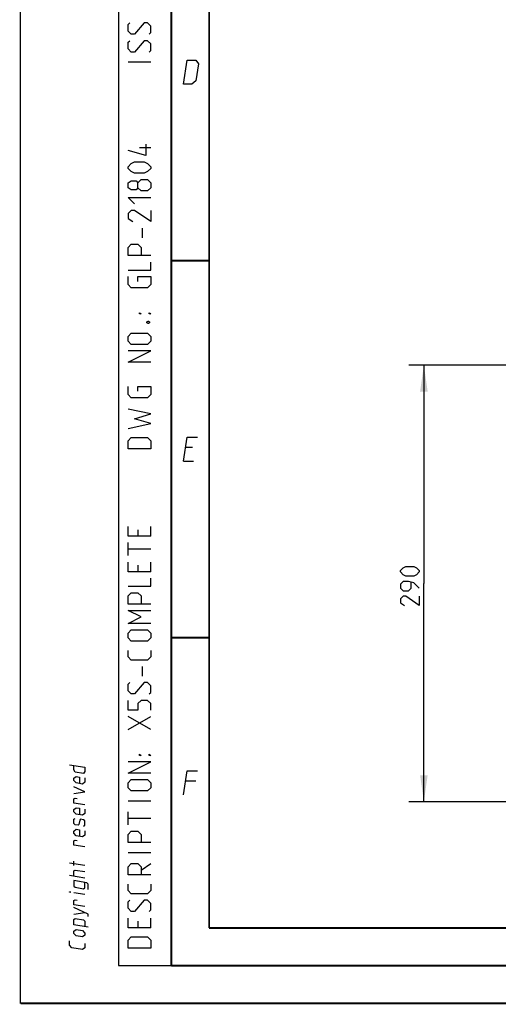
# Model space of a CAD drawing. Header units: millimetres. Extents: x 0 to 420, y 0 to 297.
# Tile 1 of 100: x 0 to 63, y 0 to 130. Entities that reach past the tile are written whole.
import ezdxf

# ---------------------------------------------------------------- set-up
doc = ezdxf.new("R2010")
doc.units = ezdxf.units.MM
doc.header["$LTSCALE"] = 23.1
doc.layers.get('0').update_dxf_attribs({"linetype": 'CONTINUOUS'})
doc.layers.add('DIM_PILOTEES', color=7, linetype='CONTINUOUS')
doc.styles.get("Standard").update_dxf_attribs({"font": 'txt', "width": 0.7})
doc.dimstyles.new('DIMSTYLE_3', dxfattribs={"dimtxt": 2.5, "dimasz": 3.5, "dimexe": 2, "dimexo": 0, "dimtad": 1, "dimdec": 0, "dimlfac": 5, "dimdsep": 46, "dimtxsty": 'Standard', "dimblk": '_FILLED', "dimblk1": '_FILLED', "dimblk2": '_FILLED', "dimcen": 0, "dimazin": 2, "dimtp": 0.5, "dimtm": 0.5, "dimtfac": 1, "dimtdec": 0, "dimtofl": 0, "dimtmove": 0, "dimatfit": 3, "dimldrblk": '_FILLED', "dimfxl": 0, "dimtolj": 1, "dimarcsym": 0})

# ---------------------------------------------------------------- blocks, each defined once
blk = doc.blocks.new('_FILLED')
at = {"color": 0, "linetype": 'ByBlock'}
blk.add_solid([(0, 0), (-1, 0.143), (-1, -0.143)], dxfattribs=at)
blk = doc.blocks.new('*D15')
at = {"layer": 'DIM_PILOTEES', "color": 2, "linetype": 'Continuous'}
for p, q in [((68.11, 84.65), (51.48, 84.65)), ((53.48, 84.65), (53.48, 55.7)), ((53.48, 26.74), (53.48, 55.7)), ((94.17, 26.74), (51.48, 26.74))]:
    blk.add_line(p, q, dxfattribs=at)
at = {"layer": 'DIM_PILOTEES', "color": 2, "linetype": 'Continuous', "xscale": 3.5, "yscale": 3.5, "zscale": 3.5}
for p, rotation in [((53.48, 84.65), 90), ((53.48, 26.74), 270)]:
    blk.add_blockref('_FILLED', p, dxfattribs=dict(at, rotation=rotation))
at = {"layer": 'DIM_PILOTEES', "color": 2, "linetype": 'Continuous', "insert": (50.36, 55.7), "char_height": 2.5, "width": 8.8393, "attachment_point": 2, "rotation": 90, "line_spacing_factor": 0.9}
blk.add_mtext('{\\ftxt;\\W0.0001;\\H0.0001;\\~}{\\ftxt;\\W2.3571428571;\\H2.5; }{\\ftxt;\\W0.0001;\\H0.0001;\\~}', dxfattribs=at)

msp = doc.modelspace()

# ---------------------------------------------------------------- linework, layer by layer
at = {"color": 7, "linetype": 'Continuous'}
for p, q in [((0, 0), (0, 297)), ((25, 9.9999), (25, 10)), ((409.86, 10.0737), (25.007, 10.0134))]:
    msp.add_line(p, q, dxfattribs=at)
at = {"color": 2, "linetype": 'Continuous'}
for p, q in [((13, 292), (13, 5)), ((20, 292), (20, 5)), ((17.25, 124.8214), (14.25, 124.8214)), ((17.25, 113.4643), (15.75, 113.4643)), ((16.1786, 101.5357), (16.1786, 102.8214)), ((22.7833, 73.7249), (21.8833, 73.7249)), ((21.5894, 71.9249), (22.9394, 71.9249)), ((15.5357, 62.8214), (15.5357, 61.9643)), ((17.25, 61.9643), (17.25, 63.25)), ((14.25, 59.3929), (14.25, 61.1071)), ((17.25, 60.25), (14.25, 60.25)), ((15.5357, 58.1071), (15.5357, 57.25)), ((17.25, 57.25), (17.25, 58.5357)), ((16.1786, 43.3929), (16.1786, 44.6786)), ((17.25, 36.3214), (14.25, 38.0357)), ((14.25, 36.3214), (17.25, 38.0357)), ((23.2333, 29.4749), (21.8833, 29.4749)), ((17.25, 26.8214), (14.25, 26.8214)), ((14.25, 23.6786), (14.25, 25.3929)), ((17.25, 24.5357), (14.25, 24.5357)), ((17.25, 19.9643), (14.25, 19.9643)), ((8.5001, 18.2823), (6.5001, 18.6089)), ((7.0715, 18.2775), (7.0715, 18.8489)), ((15.9643, 17.6786), (17.25, 18.5357)), ((8.5001, 16.6157), (6.5001, 16.9422)), ((8.5001, 14.4252), (7.0715, 14.6584)), ((7.0715, 11.8489), (8.5001, 12.0442)), ((15.5357, 10.8929), (15.5357, 10.0357)), ((17.25, 10.0357), (17.25, 11.3214)), ((13, 5), (20, 5))]:
    msp.add_line(p, q, dxfattribs=at)
at = {"color": 7, "linetype": 'Continuous', "const_width": 0.25}
for points in [[(20, 292), (20, 5)], [(25, 10), (25, 287)], [(20.0002, 98.5), (25.0002, 98.5)], [(20.0002, 48.5), (25.0002, 48.5)], [(409.8307, 10.048), (25, 10)], [(20, 5), (415, 5)], [(420, 0), (0, 0)]]:
    msp.add_lwpolyline(points, dxfattribs=at)
at = {"color": 2, "linetype": 'Continuous'}
for points in [[(17.0357, 128.5357), (17.25, 128.75), (17.25, 129.6071), (16.8214, 130.0357), (16.3929, 130.0357), (15.1071, 128.5357), (14.6786, 128.5357), (14.25, 128.9643), (14.25, 129.8214), (14.4643, 130.0357)], [(17.0357, 126.1786), (17.25, 126.3929), (17.25, 127.25), (16.8214, 127.6786), (16.3929, 127.6786), (15.1071, 126.1786), (14.6786, 126.1786), (14.25, 126.6071), (14.25, 127.4643), (14.4643, 127.6786)], [(21.5894, 121.9249), (22.1037, 125.0749), (23.2287, 125.0749), (23.6052, 124.6249), (23.2379, 122.3749), (22.7144, 121.9249), (21.5894, 121.9249)], [(16.6071, 113.9643), (16.6071, 112.4643), (14.25, 113.1071)], [(16.3929, 110.1071), (15.1071, 110.1071), (14.6786, 110.3214), (14.25, 110.75), (14.25, 110.9643), (14.6786, 111.3929), (15.1071, 111.6071), (16.3929, 111.6071), (16.8214, 111.3929), (17.25, 110.9643), (17.25, 110.75), (16.8214, 110.3214), (16.3929, 110.1071)], [(15.5357, 108.1786), (15.3214, 107.8929), (14.6786, 107.8929), (14.25, 108.1786), (14.25, 108.8214), (14.6786, 109.1071), (15.3214, 109.1071), (15.5357, 108.8214), (15.9643, 109.25), (16.8214, 109.25), (17.25, 108.8214), (17.25, 108.1786), (16.8214, 107.75)], [(16.8214, 107.75), (15.9643, 107.75), (15.5357, 108.1786), (15.5357, 108.8214)], [(15.1071, 106.0357), (14.25, 106.8929), (17.25, 106.8929)], [(17.25, 105.1786), (17.25, 103.6786), (15.1071, 105.1786), (14.6786, 105.1786), (14.25, 104.75), (14.25, 104.1071), (14.8929, 103.6786)], [(17.25, 99.1786), (14.25, 99.1786), (14.25, 100.25), (14.6786, 100.6786), (15.5357, 100.6786), (15.9643, 100.25), (15.9643, 99.1786)], [(14.25, 97.25), (17.25, 97.25), (17.25, 98.3214)], [(15.5357, 95.75), (15.5357, 96.3929), (17.25, 96.3929), (17.25, 95.3214), (16.8214, 94.8929), (14.6786, 94.8929), (14.25, 95.3214), (14.25, 96.3929)], [(15.9643, 91.4643), (15.75, 91.4643), (15.75, 91.6071), (15.9643, 91.4643)], [(17.25, 91.4643), (17.0357, 91.4643), (17.0357, 91.6071), (17.25, 91.4643)], [(16.75, 90.3929), (16.8929, 90.4643), (16.9643, 90.4643), (17.1071, 90.3929), (17.1071, 90.25), (16.9643, 90.1786), (16.8929, 90.1786), (16.75, 90.25), (16.75, 90.3929)], [(16.8214, 87.3929), (14.6786, 87.3929), (14.25, 87.8214), (14.25, 88.4643), (14.6786, 88.8929), (16.8214, 88.8929), (17.25, 88.4643), (17.25, 87.8214), (16.8214, 87.3929)], [(17.25, 85.0357), (14.25, 85.0357), (17.25, 86.5357), (14.25, 86.5357)], [(15.5357, 81.1786), (15.5357, 81.8214), (17.25, 81.8214), (17.25, 80.75), (16.8214, 80.3214), (14.6786, 80.3214), (14.25, 80.75), (14.25, 81.8214)], [(14.25, 76.25), (17.25, 76.8929), (15.1071, 77.5357), (17.25, 78.1786), (14.25, 78.8214)], [(17.25, 73.5357), (14.25, 73.5357), (14.25, 74.6071), (14.6786, 75.0357), (16.8214, 75.0357), (17.25, 74.6071), (17.25, 73.5357)], [(21.5894, 71.9249), (22.1037, 75.0749), (23.4537, 75.0749)], [(17.25, 61.9643), (14.25, 61.9643), (14.25, 63.25)], [(17.25, 57.25), (14.25, 57.25), (14.25, 58.5357)], [(14.25, 55.3214), (17.25, 55.3214), (17.25, 56.3929)], [(17.25, 52.9643), (14.25, 52.9643), (14.25, 54.0357), (14.6786, 54.4643), (15.5357, 54.4643), (15.9643, 54.0357), (15.9643, 52.9643)], [(17.25, 50.3929), (14.25, 50.3929), (15.9643, 51.25), (14.25, 52.1071), (17.25, 52.1071)], [(16.8214, 48.0357), (14.6786, 48.0357), (14.25, 48.4643), (14.25, 49.1071), (14.6786, 49.5357), (16.8214, 49.5357), (17.25, 49.1071), (17.25, 48.4643), (16.8214, 48.0357)], [(17.25, 46.8214), (17.25, 45.9643), (16.8214, 45.5357), (14.6786, 45.5357), (14.25, 45.9643), (14.25, 46.8214)], [(17.0357, 41.0357), (17.25, 41.25), (17.25, 42.1071), (16.8214, 42.5357), (16.3929, 42.5357), (15.1071, 41.0357), (14.6786, 41.0357), (14.25, 41.4643), (14.25, 42.3214), (14.4643, 42.5357)], [(17.25, 38.8929), (17.25, 39.75), (16.8214, 40.1786), (15.9643, 40.1786), (15.5357, 39.75), (15.5357, 38.8929), (14.25, 38.8929), (14.25, 40.1786)], [(15.9643, 32.8929), (15.75, 32.8929), (15.75, 33.0357), (15.9643, 32.8929)], [(17.25, 32.8929), (17.0357, 32.8929), (17.0357, 33.0357), (17.25, 32.8929)], [(6.5001, 31.6565), (8.5001, 31.3299), (8.5001, 30.7585), (8.3572, 30.4961), (7.2144, 30.6827), (7.0715, 30.9918), (7.0715, 31.5632)], [(17.25, 30.5357), (14.25, 30.5357), (17.25, 32.0357), (14.25, 32.0357)], [(8.5001, 29.9014), (8.5001, 29.3299), (8.2144, 29.0909), (7.3572, 29.2308), (7.0715, 29.5632), (7.0715, 29.8489), (7.3572, 30.088), (7.7858, 30.018), (7.7858, 29.1608)], [(21.5894, 27.6749), (22.1037, 30.8249), (23.4537, 30.8249)], [(16.8214, 28.1786), (14.6786, 28.1786), (14.25, 28.6071), (14.25, 29.25), (14.6786, 29.6786), (16.8214, 29.6786), (17.25, 29.25), (17.25, 28.6071), (16.8214, 28.1786)], [(7.0715, 27.8489), (8.5001, 28.0442), (7.0715, 28.706)], [(8.5001, 26.3299), (7.0715, 26.5632), (7.0715, 27.1346), (7.2144, 27.2065), (7.5001, 27.1599)], [(8.5001, 25.7585), (8.5001, 25.1871), (8.2144, 24.948), (7.3572, 25.088), (7.0715, 25.4203), (7.0715, 25.706), (7.3572, 25.9451), (7.7858, 25.8751), (7.7858, 25.018)], [(8.3572, 23.4961), (8.5001, 23.6157), (8.5001, 24.1871), (8.3572, 24.3533), (7.9286, 24.4232), (7.8334, 24.2959), (7.7382, 23.7401), (7.6429, 23.6127), (7.2144, 23.6827), (7.0715, 23.8489), (7.0715, 24.4203), (7.2144, 24.5399)], [(8.5001, 22.9014), (8.5001, 22.3299), (8.2144, 22.0909), (7.3572, 22.2308), (7.0715, 22.5632), (7.0715, 22.8489), (7.3572, 23.088), (7.7858, 23.018), (7.7858, 22.1608)], [(17.25, 21.3214), (14.25, 21.3214), (14.25, 22.3929), (14.6786, 22.8214), (15.5357, 22.8214), (15.9643, 22.3929), (15.9643, 21.3214)], [(8.5001, 20.7585), (7.0715, 20.9918), (7.0715, 21.5632), (7.2144, 21.6351), (7.5001, 21.5885)], [(17.25, 17.0357), (14.25, 17.0357), (14.25, 18.1071), (14.6786, 18.5357), (15.5357, 18.5357), (15.9643, 18.1071), (15.9643, 17.0357)], [(7.0715, 16.8489), (7.0715, 17.5632), (7.2143, 17.6827), (8.5001, 17.4728)], [(8.9763, 15.1093), (8.9763, 15.8236), (8.7858, 15.9976), (7.0715, 16.2775), (7.0715, 15.5632), (7.2143, 15.397), (8.3572, 15.2104), (8.5001, 15.3299), (8.5001, 16.0442)], [(17.25, 15.8214), (17.25, 14.9643), (16.8214, 14.5357), (14.6786, 14.5357), (14.25, 14.9643), (14.25, 15.8214)], [(6.6429, 14.7284), (6.5001, 14.7517), (6.5001, 14.7993), (6.6429, 14.7284)], [(8.5001, 12.8537), (7.0715, 13.087), (7.0715, 13.6584), (7.2143, 13.7303), (7.5001, 13.6837)], [(17.0357, 12.1786), (17.25, 12.3929), (17.25, 13.25), (16.8214, 13.6786), (16.3929, 13.6786), (15.1071, 12.1786), (14.6786, 12.1786), (14.25, 12.6071), (14.25, 13.4643), (14.4643, 13.6786)], [(8.9763, 11.5379), (8.9763, 11.8236), (7.0715, 12.706)], [(8.9763, 10.1093), (7.0715, 10.4203), (7.0715, 11.1346), (7.2143, 11.2541), (8.3572, 11.0675), (8.5001, 10.9014), (8.5001, 10.1871)], [(17.25, 10.0357), (14.25, 10.0357), (14.25, 11.3214)], [(8.2143, 8.8052), (7.3572, 8.9451), (7.0715, 9.2775), (7.0715, 9.5632), (7.3572, 9.8023), (8.2143, 9.6623), (8.5001, 9.3299), (8.5001, 9.0442), (8.2143, 8.8052)], [(8.5001, 7.949), (8.5001, 7.3776), (8.2143, 7.1385), (6.7858, 7.3717), (6.5001, 7.7041), (6.5001, 8.2755)], [(17.25, 7.3214), (14.25, 7.3214), (14.25, 8.3929), (14.6786, 8.8214), (16.8214, 8.8214), (17.25, 8.3929), (17.25, 7.3214)]]:
    msp.add_lwpolyline(points, dxfattribs=at)
at = {"layer": 'DIM_PILOTEES', "color": 2, "linetype": 'Continuous'}
for points in [[(52.1451, 56.6794), (51.0736, 56.6794), (50.7165, 56.8579), (50.3593, 57.2151), (50.3593, 57.3937), (50.7165, 57.7508), (51.0736, 57.9294), (52.1451, 57.9294), (52.5022, 57.7508), (52.8593, 57.3937), (52.8593, 57.2151), (52.5022, 56.8579), (52.1451, 56.6794)], [(52.8593, 55.0722), (52.1451, 55.7865), (51.4308, 55.9651), (50.7165, 55.9651), (50.3593, 55.608), (50.3593, 55.0722), (50.7165, 54.7151), (51.4308, 54.7151), (51.7879, 55.0722), (51.7879, 55.846)], [(52.8593, 54.0008), (52.8593, 52.7508), (51.0736, 54.0008), (50.7165, 54.0008), (50.3593, 53.6437), (50.3593, 53.1079), (50.8951, 52.7508)]]:
    msp.add_lwpolyline(points, dxfattribs=at)

# ---------------------------------------------------------------- dimensions: what is measured, and where the dimension line sits
dim = msp.add_linear_dim(base=(53.4843, 26.7402), p1=(68.1083, 84.6543), p2=(94.1679, 26.7402), angle=270, text='{\\ftxt;\\W0.0001;\\H0.0001;\\~}{\\ftxt;\\W2.3571428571;\\H2.5; }{\\ftxt;\\W0.0001;\\H0.0001;\\~}', dimstyle='DIMSTYLE_3', dxfattribs=at)
dim.commit()
dim.dimension.update_dxf_attribs({"geometry": '*D15', "text_midpoint": (53.4843, 55.3401), "dimtype": 160})

doc.saveas('drawing.dxf')
